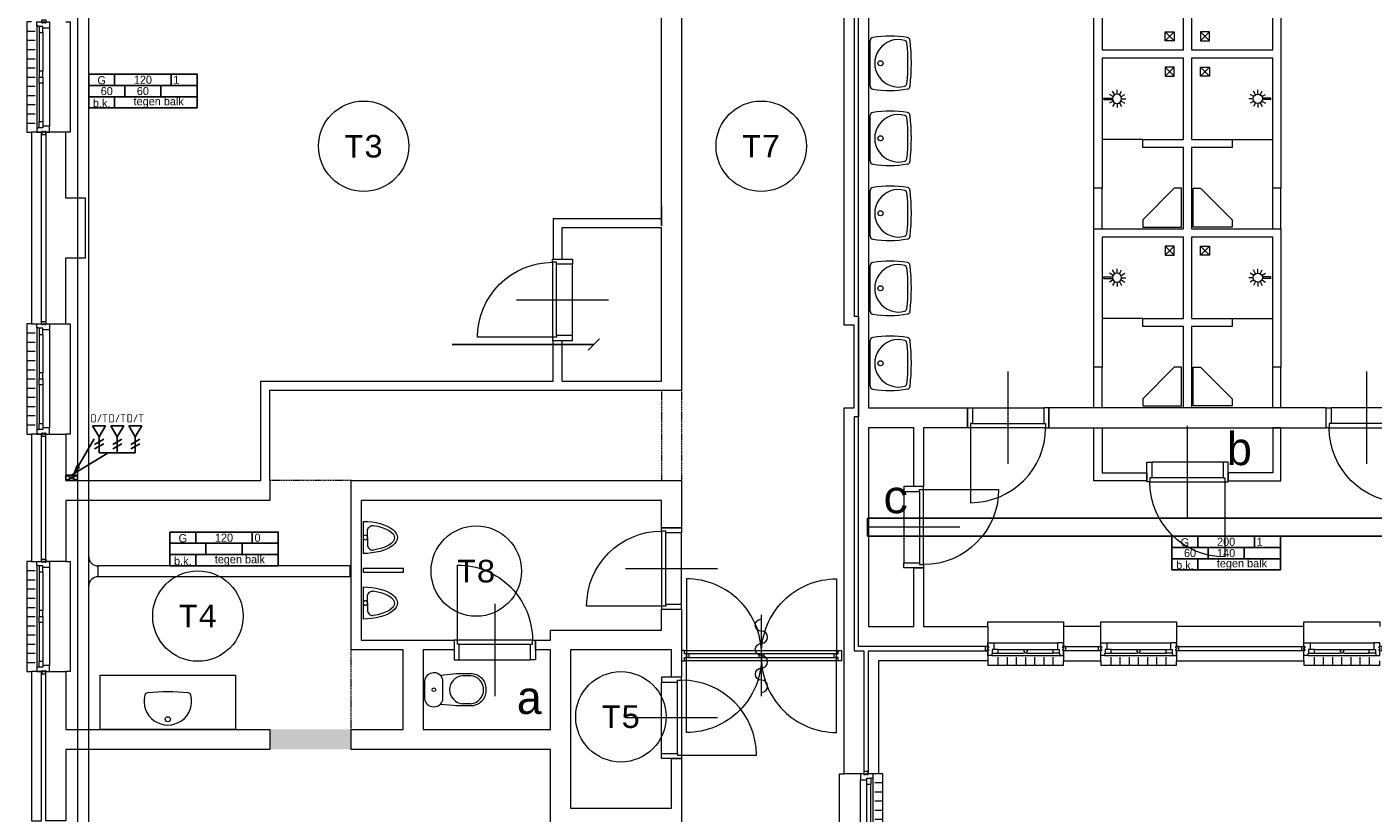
# Model space of a CAD drawing. Header units: millimetres. Extents: x 3141 to 84785, y 12240 to 40624.
# Tile 2 of 10: x 3153 to 18053, y 19284 to 27984. Entities that reach past the tile are written whole.
import ezdxf
from ezdxf.enums import TextEntityAlignment as Align
from ezdxf.xclip import XClip

# ---------------------------------------------------------------- set-up
doc = ezdxf.new("R2010")
doc.units = ezdxf.units.MM
doc.header["$LTSCALE"] = 50
doc.header["$XCLIPFRAME"] = 0
doc.linetypes.add('Xref-beg26$0$HIDDEN', pattern=[0.375, 0.25, -0.125])
doc.layers.get('0').update_dxf_attribs({"linetype": 'CONTINUOUS'})
for name, color, linetype in [('EL6130--_KANALISATIE', 2, 'CONTINUOUS'), ('EL6131--_KG', 3, 'CONTINUOUS'), ('EL6441--', 3, 'CONTINUOUS'), ('EM6131--', 1, 'CONTINUOUS'), ('Xref', 8, 'CONTINUOUS'), ('Xref-beg26$0$AL$1A---_ALGEMEEN', 8, 'CONTINUOUS'), ('Xref-beg26$0$AT$1A---_TEKST050', 8, 'CONTINUOUS'), ('Xref-beg26$0$AT$1A---_TEKST070', 8, 'CONTINUOUS'), ('Xref-beg26$0$EL6131--_WG', 3, 'CONTINUOUS')]:
    doc.layers.add(name, color=color, linetype=linetype)
doc.styles.add('buro-018', font='Isocp.shx', dxfattribs={"height": 90})
doc.styles.add('ISO-GTI', font='ISO-GTI.shx')
doc.styles.add('Xref-beg26$0$MONOTXT', font='MONOTXT')
doc.styles.add('Xref-beg26$0$Standard', font='txt')
doc.dimstyles.new('Xref-beg26$0$Standard', dxfattribs={"dimscale": 50, "dimtxt": 1.8, "dimasz": 2.5, "dimexe": 0.18, "dimexo": 0.0625, "dimtad": 1, "dimdec": 0, "dimdsep": 46, "dimtxsty": 'Xref-beg26$0$Standard', "dimblk": 'Xref-beg26$0$_Oblique', "dimcen": 2.5, "dimse1": 1, "dimse2": 1, "dimclrd": 8, "dimclre": 8, "dimclrt": 8, "dimadec": 0, "dimazin": 0, "dimtfac": 1, "dimtdec": 0, "dimtmove": 0, "dimatfit": 3, "dimldrblk": 'Xref-beg26$0$_Oblique', "dimfxl": 1, "dimtolj": 1, "dimtzin": 0, "dimarcsym": 0})

# ---------------------------------------------------------------- blocks, each defined once
blk = doc.blocks.new('*O84')
at = {"layer": 'Xref-beg26$0$AL$1A---_ALGEMEEN', "color": 0, "linetype": 'Continuous', "lineweight": 0}
for p, q in [((-9, -543), (-9, 543)), ((63, 16), (63, 493)), ((106, 16), (106, 493)), ((130, -566), (130, 566)), ((240, 508), (150, 508)), ((240, 407), (150, 407)), ((240, 305), (150, 305)), ((240, 203), (150, 203)), ((240, 102), (150, 102)), ((240, 0), (150, 0)), ((63, -493), (63, -16)), ((106, -493), (106, -16)), ((240, -102), (150, -102)), ((240, -203), (150, -203)), ((240, -305), (150, -305)), ((240, -407), (150, -407)), ((240, -508), (150, -508))]:
    blk.add_line(p, q, dxfattribs=at)
for points in [[(-190, -610), (-240, -610), (-240, 610), (-190, 610)], [(190, -610), (240, -610), (240, 610), (190, 610)]]:
    blk.add_lwpolyline(points, dxfattribs=at)
for points in [[(-9, 610), (-9, 545), (-7, 543), (63, 543), (63, 560), (114, 560), (114, 566), (128, 566), (130, 568), (130, 610), (76, 610), (76, 601), (60, 601), (60, 610), (46, 610), (46, 601), (30, 601), (30, 610)], [(30, 635), (30, 601), (46, 601), (46, 610), (60, 610), (60, 601), (76, 601), (76, 635)], [(106, 560), (106, 493), (63, 493), (63, 560)], [(-9, -610), (-9, -545), (-7, -543), (63, -543), (63, -560), (114, -560), (114, -566), (128, -566), (130, -568), (130, -610), (76, -610), (76, -601), (60, -601), (60, -610), (46, -610), (46, -601), (30, -601), (30, -610)], [(106, -560), (106, -493), (63, -493), (63, -560)], [(30, -635), (30, -601), (46, -601), (46, -610), (60, -610), (60, -601), (76, -601), (76, -635)]]:
    blk.add_lwpolyline(points, close=True, dxfattribs=at)
blk.add_lwpolyline([(106, 4), (106, -4), (104, -4, -0.397174), (98, -10), (95, -10, 0.406754), (90, -16), (72, -16), (63, -6), (63, 6), (72, 16), (90, 16, 0.406754), (95, 10), (98, 10, -0.397174), (104, 4), (106, 4)], format="xyb", dxfattribs=at)
blk = doc.blocks.new('*O102')
at = {"layer": 'Xref-beg26$0$AL$1A---_ALGEMEEN', "color": 0, "linetype": 'Continuous', "lineweight": 0}
for p, q in [((-240, 508.33), (-150, 508.33)), ((-130, 565.5), (-130, -565.5)), ((-106, 493), (-106, 67)), ((-63, 493), (-63, 67)), ((9, 543), (9, -543)), ((-240, 406.66), (-150, 406.66)), ((-240, 305), (-150, 305)), ((-240, 203.33), (-150, 203.33)), ((-240, 101.66), (-150, 101.66)), ((-240, 0), (-150, 0)), ((-240, -101.66), (-150, -101.66)), ((-106, -67), (-106, -493)), ((-63, -67), (-63, -493)), ((-240, -203.33), (-150, -203.33)), ((-240, -305), (-150, -305)), ((-240, -406.66), (-150, -406.66)), ((-240, -508.33), (-150, -508.33))]:
    blk.add_line(p, q, dxfattribs=at)
for points in [[(-190, 610), (-240, 610), (-240, -610), (-190, -610)], [(190, 610), (240, 610), (240, -610), (190, -610)]]:
    blk.add_lwpolyline(points, dxfattribs=at)
for points in [[(9, 610), (9, 545.15), (6.86, 543), (-63, 543), (-63, 560), (-114, 560), (-114, 565.5), (-127.78, 565.5), (-130, 567.72), (-130, 610), (-76, 610), (-76, 601), (-60, 601), (-60, 610), (-46, 610), (-46, 601), (-30, 601), (-30, 610)], [(-30, 635), (-30, 601), (-46, 601), (-46, 610), (-60, 610), (-60, 601), (-76, 601), (-76, 635)], [(-106, 560), (-106, 493), (-63, 493), (-63, 560)], [(-106, 67), (-106, 0), (-63, 0), (-63, 67)], [(-106, -67), (-106, 0), (-63, 0), (-63, -67)], [(9, -610), (9, -545.15), (6.86, -543), (-63, -543), (-63, -560), (-114, -560), (-114, -565.5), (-127.78, -565.5), (-130, -567.72), (-130, -610), (-76, -610), (-76, -601), (-60, -601), (-60, -610), (-46, -610), (-46, -601), (-30, -601), (-30, -610)], [(-106, -560), (-106, -493), (-63, -493), (-63, -560)], [(-30, -635), (-30, -601), (-46, -601), (-46, -610), (-60, -610), (-60, -601), (-76, -601), (-76, -635)]]:
    blk.add_lwpolyline(points, close=True, dxfattribs=at)
blk = doc.blocks.new('*O106')
at = {"layer": 'Xref-beg26$0$AL$1A---_ALGEMEEN', "color": 0, "linetype": 'Continuous', "lineweight": 0}
for p, q in [((-240, 508.33), (-150, 508.33)), ((-130, 565.5), (-130, -565.5)), ((-106, 493), (-106, 67)), ((-63, 493), (-63, 67)), ((9, 543), (9, -543)), ((-240, 406.66), (-150, 406.66)), ((-240, 305), (-150, 305)), ((-240, 203.33), (-150, 203.33)), ((-240, 101.66), (-150, 101.66)), ((-240, 0), (-150, 0)), ((-240, -101.66), (-150, -101.66)), ((-106, -67), (-106, -493)), ((-63, -67), (-63, -493)), ((-240, -203.33), (-150, -203.33)), ((-240, -305), (-150, -305)), ((-240, -406.66), (-150, -406.66)), ((-240, -508.33), (-150, -508.33))]:
    blk.add_line(p, q, dxfattribs=at)
for points in [[(-190, 610), (-240, 610), (-240, -610), (-190, -610)], [(190, 610), (240, 610), (240, -610), (190, -610)]]:
    blk.add_lwpolyline(points, dxfattribs=at)
for points in [[(9, 610), (9, 545.15), (6.86, 543), (-63, 543), (-63, 560), (-114, 560), (-114, 565.5), (-127.78, 565.5), (-130, 567.72), (-130, 610), (-76, 610), (-76, 601), (-60, 601), (-60, 610), (-46, 610), (-46, 601), (-30, 601), (-30, 610)], [(-30, 635), (-30, 601), (-46, 601), (-46, 610), (-60, 610), (-60, 601), (-76, 601), (-76, 635)], [(-106, 560), (-106, 493), (-63, 493), (-63, 560)], [(-106, 67), (-106, 0), (-63, 0), (-63, 67)], [(-106, -67), (-106, 0), (-63, 0), (-63, -67)], [(9, -610), (9, -545.15), (6.86, -543), (-63, -543), (-63, -560), (-114, -560), (-114, -565.5), (-127.78, -565.5), (-130, -567.72), (-130, -610), (-76, -610), (-76, -601), (-60, -601), (-60, -610), (-46, -610), (-46, -601), (-30, -601), (-30, -610)], [(-106, -560), (-106, -493), (-63, -493), (-63, -560)], [(-30, -635), (-30, -601), (-46, -601), (-46, -610), (-60, -610), (-60, -601), (-76, -601), (-76, -635)]]:
    blk.add_lwpolyline(points, close=True, dxfattribs=at)
blk = doc.blocks.new('*O107')
at = {"layer": 'Xref-beg26$0$AL$1A---_ALGEMEEN', "color": 0, "linetype": 'Continuous', "lineweight": 0}
for p, q in [((-240, 508.33), (-150, 508.33)), ((-130, 565.5), (-130, -565.5)), ((-106, 493), (-106, 67)), ((-63, 493), (-63, 67)), ((9, 543), (9, -543)), ((-240, 406.66), (-150, 406.66)), ((-240, 305), (-150, 305)), ((-240, 203.33), (-150, 203.33)), ((-240, 101.66), (-150, 101.66)), ((-240, 0), (-150, 0)), ((-240, -101.66), (-150, -101.66)), ((-106, -67), (-106, -493)), ((-63, -67), (-63, -493)), ((-240, -203.33), (-150, -203.33)), ((-240, -305), (-150, -305)), ((-240, -406.66), (-150, -406.66)), ((-240, -508.33), (-150, -508.33))]:
    blk.add_line(p, q, dxfattribs=at)
for points in [[(-190, 610), (-240, 610), (-240, -610), (-190, -610)], [(190, 610), (240, 610), (240, -610), (190, -610)]]:
    blk.add_lwpolyline(points, dxfattribs=at)
for points in [[(9, 610), (9, 545.15), (6.86, 543), (-63, 543), (-63, 560), (-114, 560), (-114, 565.5), (-127.78, 565.5), (-130, 567.72), (-130, 610), (-76, 610), (-76, 601), (-60, 601), (-60, 610), (-46, 610), (-46, 601), (-30, 601), (-30, 610)], [(-30, 635), (-30, 601), (-46, 601), (-46, 610), (-60, 610), (-60, 601), (-76, 601), (-76, 635)], [(-106, 560), (-106, 493), (-63, 493), (-63, 560)], [(-106, 67), (-106, 0), (-63, 0), (-63, 67)], [(-106, -67), (-106, 0), (-63, 0), (-63, -67)], [(9, -610), (9, -545.15), (6.86, -543), (-63, -543), (-63, -560), (-114, -560), (-114, -565.5), (-127.78, -565.5), (-130, -567.72), (-130, -610), (-76, -610), (-76, -601), (-60, -601), (-60, -610), (-46, -610), (-46, -601), (-30, -601), (-30, -610)], [(-106, -560), (-106, -493), (-63, -493), (-63, -560)], [(-30, -635), (-30, -601), (-46, -601), (-46, -610), (-60, -610), (-60, -601), (-76, -601), (-76, -635)]]:
    blk.add_lwpolyline(points, close=True, dxfattribs=at)
blk = doc.blocks.new('Xref-beg26$0$ED0831')
at = {"layer": 'Xref-beg26$0$AL$1A---_ALGEMEEN', "color": 0, "linetype": 'Continuous', "lineweight": 0}
for p, q in [((450, -400), (450, 620)), ((0, 0), (0, 220)), ((0, 220), (55, 220)), ((55, 220), (845, 220)), ((55, 220), (55, 45)), ((900, 220), (845, 220)), ((845, 220), (845, 45)), ((900, 0), (900, 220)), ((35, 0), (0, 0)), ((55, 45), (35, 45)), ((35, 45), (35, 0)), ((35, 0), (35, -830)), ((865, 0), (35, 0)), ((55, 45), (845, 45)), ((845, 45), (865, 45)), ((865, 45), (865, 0)), ((865, 0), (900, 0))]:
    blk.add_line(p, q, dxfattribs=at)
blk.add_arc((35, 0), 830, 270, 360, dxfattribs=at)
blk = doc.blocks.new('Xref-beg26$0$URIN03')
at = {"layer": 'Xref-beg26$0$AL$1A---_ALGEMEEN', "color": 0, "linetype": 'Continuous', "lineweight": 0}
for p, q in [((-177, -50), (-178, -50)), ((178, -50), (177, -50))]:
    blk.add_line(p, q, dxfattribs=at)
blk.add_lwpolyline([(-178, -20), (178, -20)], dxfattribs=at)
for points in [[(7, -70), (-72, -70, 0.414214), (-132, -130), (-132, -133)], [(0, -70), (80, -70, -0.414214), (140, -130), (140, -133)]]:
    blk.add_lwpolyline(points, format="xyb", dxfattribs=at)
blk.add_circle((0, -45), 25, dxfattribs=at)
for centre, major_axis, ratio, start_param, end_param in [((0, -20), (0, -380), 0.467105, 4.712389, 7.853982), ((7, -20), (0, -350), 0.421429, 5.041111, 6.283185), ((0, -20), (0, -350), 0.421429, 0, 1.242074)]:
    blk.add_ellipse(centre, major_axis=major_axis, ratio=ratio, start_param=start_param, end_param=end_param, dxfattribs=at)
blk = doc.blocks.new('Xref-beg26$0$CLOS02')
at = {"layer": 'Xref-beg26$0$AL$1A---_ALGEMEEN', "color": 0, "linetype": 'Continuous', "lineweight": 0}
for p, q in [((-92, -220), (92, -220)), ((-155, -528), (-155, -436)), ((155, -528), (155, -436)), ((-1, -670), (1, -670))]:
    blk.add_line(p, q, dxfattribs=at)
blk.add_lwpolyline([(-176, -338), (-162, -192, -0.674333), (-92, -20), (92, -20, -0.674333), (162, -192), (176, -338, -0.023285), (180, -431), (180, -525, -0.414214), (10, -695), (-10, -695, -0.414214), (-180, -525), (-180, -431, -0.023285), (-176, -338)], format="xyb", dxfattribs=at)
blk.add_circle((0, -120), 20, dxfattribs=at)
for centre, radius, start, end in [((-92, -120), 100, 225.9727, 270), ((0, -450), 156, 4.9264, 175.0736), ((92, -120), 100, 270, 314.0273), ((0, -514), 156, 184.9259, 355.0741)]:
    blk.add_arc(centre, radius, start, end, dxfattribs=at)
blk = doc.blocks.new('*O148')
at = {"layer": 'Xref-beg26$0$AL$1A---_ALGEMEEN', "color": 0, "linetype": 'Continuous', "lineweight": 0}
for p, q in [((-45, -225), (-45, 225)), ((45, -225), (45, 225))]:
    blk.add_line(p, q, dxfattribs=at)
blk = doc.blocks.new('*O149')
at = {"layer": 'Xref-beg26$0$AL$1A---_ALGEMEEN', "color": 0, "linetype": 'Continuous', "lineweight": 0}
for p, q in [((-45, -225), (-45, 225)), ((45, -225), (45, 225))]:
    blk.add_line(p, q, dxfattribs=at)
blk = doc.blocks.new('*O150')
at = {"layer": 'Xref-beg26$0$AL$1A---_ALGEMEEN', "color": 0, "linetype": 'Continuous', "lineweight": 0}
for p, q in [((-45, -225), (-45, 225)), ((45, -225), (45, 225))]:
    blk.add_line(p, q, dxfattribs=at)
blk = doc.blocks.new('*O151')
at = {"layer": 'Xref-beg26$0$AL$1A---_ALGEMEEN', "color": 0, "linetype": 'Continuous', "lineweight": 0}
for p, q in [((-45, -225), (-45, 225)), ((45, -225), (45, 225))]:
    blk.add_line(p, q, dxfattribs=at)
blk = doc.blocks.new('Xref-beg26$0$WT01')
at = {"layer": 'Xref-beg26$0$AL$1A---_ALGEMEEN', "color": 0, "linetype": 'Continuous', "lineweight": 0}
blk.add_line((-253, -20), (253, -20), dxfattribs=at)
blk.add_circle((0, -133), 28.1, dxfattribs=at)
for centre, radius, start, end in [((766, -236), 1068, 169.7983, 190.5514), ((-253, -53), 33, 90, 169.9973), ((0, -332), 263, 344.8667, 195.1333), ((253, -53), 33, 10.0027, 90), ((-766, -236), 1068, 349.4486, 10.2017), ((-252, -426), 33, 190.3455, 263.1425), ((-222, -392), 33, 195.1333, 263.9582), ((0, 1707), 2144, 263.9582, 276.0418), ((222, -392), 33, 276.0418, 344.8667), ((252, -426), 33, 276.8575, 349.6545), ((0, 1669), 2144, 263.1425, 276.8575)]:
    blk.add_arc(centre, radius, start, end, dxfattribs=at)
blk = doc.blocks.new('*O163')
at = {"layer": 'Xref-beg26$0$AL$1A---_ALGEMEEN', "color": 0, "linetype": 'Continuous', "lineweight": 0}
for p, q in [((-353, 9), (353, 9)), ((-376, -130), (376, -130)), ((-303, -63), (-16, -63)), ((-303, -106), (-16, -106)), ((16, -63), (303, -63)), ((16, -106), (303, -106)), ((-305, -240), (-305, -150)), ((-203, -240), (-203, -150)), ((-102, -240), (-102, -150)), ((0, -240), (0, -150)), ((102, -240), (102, -150)), ((203, -240), (203, -150)), ((305, -240), (305, -150))]:
    blk.add_line(p, q, dxfattribs=at)
for points in [[(-420, 190), (-420, 240), (420, 240), (420, 190)], [(-420, -190), (-420, -240), (420, -240), (420, -190)]]:
    blk.add_lwpolyline(points, dxfattribs=at)
for points in [[(-420, 9), (-355, 9), (-353, 7), (-353, -63), (-370, -63), (-370, -114), (-376, -114), (-376, -128), (-378, -130), (-420, -130), (-420, -76), (-411, -76), (-411, -60), (-420, -60), (-420, -46), (-411, -46), (-411, -30), (-420, -30)], [(420, 9), (355, 9), (353, 7), (353, -63), (370, -63), (370, -114), (376, -114), (376, -128), (378, -130), (420, -130), (420, -76), (411, -76), (411, -60), (420, -60), (420, -46), (411, -46), (411, -30), (420, -30)], [(-445, -30), (-411, -30), (-411, -46), (-420, -46), (-420, -60), (-411, -60), (-411, -76), (-445, -76)], [(-370, -106), (-303, -106), (-303, -63), (-370, -63)], [(370, -106), (303, -106), (303, -63), (370, -63)], [(445, -30), (411, -30), (411, -46), (420, -46), (420, -60), (411, -60), (411, -76), (445, -76)]]:
    blk.add_lwpolyline(points, close=True, dxfattribs=at)
blk.add_lwpolyline([(4, -106), (-4, -106), (-4, -104, -0.397174), (-10, -98), (-10, -95, 0.406754), (-16, -90), (-16, -72), (-6, -63), (6, -63), (16, -72), (16, -90, 0.406754), (10, -95), (10, -98, -0.397174), (4, -104), (4, -106)], format="xyb", dxfattribs=at)
blk = doc.blocks.new('*O164')
at = {"layer": 'Xref-beg26$0$AL$1A---_ALGEMEEN', "color": 0, "linetype": 'Continuous', "lineweight": 0}
for p, q in [((-353, 9), (353, 9)), ((-376, -130), (376, -130)), ((-303, -63), (-16, -63)), ((-303, -106), (-16, -106)), ((15, -63), (303, -63)), ((15, -106), (303, -106)), ((-305, -240), (-305, -150)), ((-203, -240), (-203, -150)), ((-102, -240), (-102, -150)), ((0, -240), (0, -150)), ((102, -240), (102, -150)), ((203, -240), (203, -150)), ((305, -240), (305, -150))]:
    blk.add_line(p, q, dxfattribs=at)
for points in [[(-420, 190), (-420, 240), (420, 240), (420, 190)], [(-420, -190), (-420, -240), (420, -240), (420, -190)]]:
    blk.add_lwpolyline(points, dxfattribs=at)
for points in [[(-420, 9), (-355, 9), (-353, 7), (-353, -63), (-370, -63), (-370, -114), (-376, -114), (-376, -128), (-378, -130), (-420, -130), (-420, -76), (-411, -76), (-411, -60), (-420, -60), (-420, -46), (-411, -46), (-411, -30), (-420, -30)], [(420, 9), (355, 9), (353, 7), (353, -63), (370, -63), (370, -114), (376, -114), (376, -128), (378, -130), (420, -130), (420, -76), (411, -76), (411, -60), (420, -60), (420, -46), (411, -46), (411, -30), (420, -30)], [(-445, -30), (-411, -30), (-411, -46), (-420, -46), (-420, -60), (-411, -60), (-411, -76), (-445, -76)], [(-370, -106), (-303, -106), (-303, -63), (-370, -63)], [(370, -106), (303, -106), (303, -63), (370, -63)], [(445, -30), (411, -30), (411, -46), (420, -46), (420, -60), (411, -60), (411, -76), (445, -76)]]:
    blk.add_lwpolyline(points, close=True, dxfattribs=at)
blk.add_lwpolyline([(4, -106), (-5, -106), (-5, -104, -0.397174), (-10, -98), (-10, -95, 0.406754), (-16, -90), (-16, -72), (-6, -63), (6, -63), (15, -72), (15, -90, 0.406754), (10, -95), (10, -98, -0.397174), (4, -104), (4, -106)], format="xyb", dxfattribs=at)
blk = doc.blocks.new('*O165')
at = {"layer": 'Xref-beg26$0$AL$1A---_ALGEMEEN', "color": 0, "linetype": 'Continuous', "lineweight": 0}
for p, q in [((-353, 9), (353, 9)), ((-376, -130), (376, -130)), ((-303, -63), (-16, -63)), ((-303, -106), (-16, -106)), ((16, -63), (303, -63)), ((16, -106), (303, -106)), ((-305, -240), (-305, -150)), ((-203, -240), (-203, -150)), ((-102, -240), (-102, -150)), ((0, -240), (0, -150)), ((102, -240), (102, -150)), ((203, -240), (203, -150)), ((305, -240), (305, -150))]:
    blk.add_line(p, q, dxfattribs=at)
for points in [[(-420, 190), (-420, 240), (420, 240), (420, 190)], [(-420, -190), (-420, -240), (420, -240), (420, -190)]]:
    blk.add_lwpolyline(points, dxfattribs=at)
for points in [[(-420, 9), (-355, 9), (-353, 7), (-353, -63), (-370, -63), (-370, -114), (-376, -114), (-376, -128), (-378, -130), (-420, -130), (-420, -76), (-411, -76), (-411, -60), (-420, -60), (-420, -46), (-411, -46), (-411, -30), (-420, -30)], [(420, 9), (355, 9), (353, 7), (353, -63), (370, -63), (370, -114), (376, -114), (376, -128), (378, -130), (420, -130), (420, -76), (411, -76), (411, -60), (420, -60), (420, -46), (411, -46), (411, -30), (420, -30)], [(-445, -30), (-411, -30), (-411, -46), (-420, -46), (-420, -60), (-411, -60), (-411, -76), (-445, -76)], [(-370, -106), (-303, -106), (-303, -63), (-370, -63)], [(370, -106), (303, -106), (303, -63), (370, -63)], [(445, -30), (411, -30), (411, -46), (420, -46), (420, -60), (411, -60), (411, -76), (445, -76)]]:
    blk.add_lwpolyline(points, close=True, dxfattribs=at)
blk.add_lwpolyline([(4, -106), (-4, -106), (-4, -104, -0.397174), (-10, -98), (-10, -95, 0.406754), (-16, -90), (-16, -72), (-6, -63), (6, -63), (16, -72), (16, -90, 0.406754), (10, -95), (10, -98, -0.397174), (4, -104), (4, -106)], format="xyb", dxfattribs=at)
blk = doc.blocks.new('Xref-beg26$0$DP01A')
at = {"layer": 'Xref-beg26$0$AL$1A---_ALGEMEEN', "color": 0, "linetype": 'Continuous', "lineweight": 0}
for p, q in [((-51, 166), (-98, 166)), ((-44, 192), (-85, 215)), ((-25, 210), (-49, 251)), ((0, 217), (0, 264)), ((25, 210), (49, 251)), ((44, 192), (85, 215)), ((51, 166), (98, 166)), ((-44, 141), (-85, 117)), ((-25, 122), (-49, 81)), ((-8, 20), (-8, 116)), ((-8, 20), (8, 20)), ((8, 20), (8, 116)), ((25, 122), (49, 81)), ((44, 141), (85, 117))]:
    blk.add_line(p, q, dxfattribs=at)
blk.add_circle((0, 166), 51, dxfattribs=at)
blk = doc.blocks.new('*O169')
at = {"layer": 'Xref-beg26$0$AL$1A---_ALGEMEEN', "color": 0, "linetype": 'Continuous', "lineweight": 0}
for p, q in [((-50, -50), (50, 50)), ((-50, 50), (50, -50))]:
    blk.add_line(p, q, dxfattribs=at)
blk.add_lwpolyline([(-50, -50), (50, -50), (50, 50), (-50, 50)], close=True, dxfattribs=at)
blk = doc.blocks.new('*O170')
at = {"layer": 'Xref-beg26$0$AL$1A---_ALGEMEEN', "color": 0, "linetype": 'Continuous', "lineweight": 0}
for p, q in [((50, -50), (-50, 50)), ((50, 50), (-50, -50))]:
    blk.add_line(p, q, dxfattribs=at)
blk.add_lwpolyline([(50, -50), (-50, -50), (-50, 50), (50, 50)], close=True, dxfattribs=at)
blk = doc.blocks.new('*O171')
at = {"layer": 'Xref-beg26$0$AL$1A---_ALGEMEEN', "color": 0, "linetype": 'Continuous', "lineweight": 0}
for p, q in [((-50, 50), (50, -50)), ((-50, -50), (50, 50))]:
    blk.add_line(p, q, dxfattribs=at)
blk.add_lwpolyline([(-50, 50), (50, 50), (50, -50), (-50, -50)], close=True, dxfattribs=at)
blk = doc.blocks.new('*O172')
at = {"layer": 'Xref-beg26$0$AL$1A---_ALGEMEEN', "color": 0, "linetype": 'Continuous', "lineweight": 0}
for p, q in [((50, 50), (-50, -50)), ((50, -50), (-50, 50))]:
    blk.add_line(p, q, dxfattribs=at)
blk.add_lwpolyline([(50, 50), (-50, 50), (-50, -50), (50, -50)], close=True, dxfattribs=at)
blk = doc.blocks.new('*O173')
at = {"layer": 'Xref-beg26$0$AL$1A---_ALGEMEEN', "color": 0, "linetype": 'Continuous', "lineweight": 0}
for p, q in [((-50, -50), (50, 50)), ((-50, 50), (50, -50))]:
    blk.add_line(p, q, dxfattribs=at)
blk.add_lwpolyline([(-50, -50), (50, -50), (50, 50), (-50, 50)], close=True, dxfattribs=at)
blk = doc.blocks.new('*O174')
at = {"layer": 'Xref-beg26$0$AL$1A---_ALGEMEEN', "color": 0, "linetype": 'Continuous', "lineweight": 0}
for p, q in [((50, -50), (-50, 50)), ((50, 50), (-50, -50))]:
    blk.add_line(p, q, dxfattribs=at)
blk.add_lwpolyline([(50, -50), (-50, -50), (-50, 50), (50, 50)], close=True, dxfattribs=at)
blk = doc.blocks.new('*O157')
at = {"layer": 'Xref-beg26$0$AL$1A---_ALGEMEEN', "color": 0, "linetype": 'Continuous', "lineweight": 0}
blk.add_lwpolyline([(0, -407, 1), (0, -271, -1), (0, -136, 1), (0, 0, -1), (0, 136, 1), (0, 271, -1), (0, 407)], format="xyb", dxfattribs=at)
blk = doc.blocks.new('Xref-beg26$0$BRW00')
at = {"layer": 'Xref-beg26$0$AL$1A---_ALGEMEEN', "color": 0, "linetype": 'Continuous', "lineweight": 0}
blk.add_blockref('*O157', (0, 0), dxfattribs=at)
blk = doc.blocks.new('Xref-beg26$0$DD0782')
at = {"layer": 'Xref-beg26$0$AL$1A---_ALGEMEEN', "color": 0, "linetype": 'Continuous', "lineweight": 0}
for p, q in [((885, -393), (885, 507)), ((35, 114), (1735, 114)), ((1735, 0), (35, 0))]:
    blk.add_line(p, q, dxfattribs=at)
for points in [[(885, 77, 0.414214), (55, 907), (55, 77)], [(885, 77, -0.414214), (1715, 907), (1715, 77)], [(885, 37, -0.414214), (55, -793), (55, 37)], [(885, 37, 0.414214), (1715, -793), (1715, 37)]]:
    blk.add_lwpolyline(points, format="xyb", dxfattribs=at)
for points in [[(0, 0), (35, 0), (35, 37), (55, 37), (55, 77), (35, 77), (35, 114), (0, 114), (0, 0)], [(80, 37), (860, 37), (860, 77), (80, 77)], [(910, 37), (1690, 37), (1690, 77), (910, 77)], [(1770, 0), (1735, 0), (1735, 37), (1715, 37), (1715, 77), (1735, 77), (1735, 114), (1770, 114), (1770, 0)]]:
    blk.add_lwpolyline(points, close=True, dxfattribs=at)
for centre, start, end in [((76, 57), 77.3196, 282.6804), ((865, 57), 257.3196, 102.6804), ((906, 57), 77.3196, 282.6804), ((1694, 57), 257.3196, 102.6804)]:
    blk.add_arc(centre, 20.5, start, end, dxfattribs=at)
blk.add_blockref('Xref-beg26$0$BRW00', (885, 57), dxfattribs=at)
blk = doc.blocks.new('Xref-beg26$0$_Oblique')
at = {"color": 0, "linetype": 'ByBlock', "lineweight": -2}
blk.add_line((-0.5, -0.5), (0.5, 0.5), dxfattribs=at)
blk = doc.blocks.new('Xref-beg26$0$E00112')
at = {"color": 0, "linetype": 'Continuous'}
for p, q in [((0, 1), (-1, 1)), ((-1, 1), (-1, 0)), ((-1, 0), (0, 1)), ((-1, 1), (0, 0)), ((-1, 0), (0, 0)), ((0, 0), (0, 1))]:
    blk.add_line(p, q, dxfattribs=at)
blk = doc.blocks.new('E00099')
at = {"color": 0, "linetype": 'Continuous'}
blk.add_line((5, 8.66), (0, 0), dxfattribs=at)
blk.add_lwpolyline([(0, 0, 0, 1, 0), (1.5, 2.6, 1, 1, 0)], format="xyseb", dxfattribs=at)
blk = doc.blocks.new('E00153')
at = {"color": 0, "linetype": 'Continuous'}
for p, q in [((-1.44, 7), (1.44, 7)), ((0, 4.5), (-1.44, 7)), ((0, 4.5), (1.44, 7)), ((-1, 4), (1, 2.85)), ((-1, 3), (1, 1.85)), ((0, 4.5), (0, 1))]:
    blk.add_line(p, q, dxfattribs=at)
at = {"color": 7, "style": 'buro-018'}
for tag, p in [('E_COMMENT1', (-6, 12)), ('E_COMMENT2', (6, 12)), ('E_DCOM1', (-6, 9)), ('E_DCOM2', (6, 9))]:
    blk.add_attdef(tag, text='', height=1.8, dxfattribs=at).set_placement(p, align=Align.MIDDLE)
at = {"color": 0, "style": 'buro-018'}
blk.add_attdef('E_TEXT1', text='', height=1.8, dxfattribs=at).set_placement((2.5, 6), align=Align.MIDDLE)
at = {"color": 0, "linetype": 'Continuous', "style": 'buro-018', "flags": 1}
blk.add_attdef('E_MATCODE', text='', height=1.8, dxfattribs=at).set_placement((0, 0), align=Align.MIDDLE)
blk = doc.blocks.new('E-GK-GTC-C83C')
at = {"color": 0, "linetype": 'Continuous'}
for p, q in [((-0.5, 100), (0.5, 100)), ((-0.5, -100), (0.5, -100))]:
    blk.add_line(p, q, dxfattribs=at)
blk = doc.blocks.new('E-GK-END-C8')
at = {"color": 0, "linetype": 'Continuous'}
blk.add_line((0, 100), (0, -100), dxfattribs=at)
blk = doc.blocks.new('E-GK-GTC-783C')
at = {"color": 0, "linetype": 'Continuous', "lineweight": 0}
for p, q in [((-0.5, 60), (0.5, 60)), ((-0.5, -60), (0.5, -60))]:
    blk.add_line(p, q, dxfattribs=at)
blk = doc.blocks.new('E-GK-AH-78676767')
at = {"color": 0, "linetype": 'Continuous', "lineweight": 0}
blk.add_line((-60, 103), (60, 103), dxfattribs=at)
for centre, start, end in [((-163, 103), 270, 0), ((163, 103), 180, 270)]:
    blk.add_arc(centre, 103, start, end, dxfattribs=at)
blk = doc.blocks.new('E-GK-END-78')
at = {"color": 0, "linetype": 'Continuous'}
blk.add_line((0, 60), (0, -60), dxfattribs=at)
blk = doc.blocks.new('ES61KG4')
at = {"color": 1}
for points in [[(-12, 2.5), (12, 2.5), (12, 0)], [(-12, 0), (-12, 2.5)], [(-12, 0), (12, 0)], [(-6.25, 0), (-6.25, 2.5)]]:
    blk.add_lwpolyline(points, dxfattribs=at)
at = {"color": 1, "style": 'ISO-GTI'}
for tag, p in [('OK/BK', (-9.125, 1.125)), ('B', (3.5, 1.25))]:
    blk.add_attdef(tag, text='', height=1.8, dxfattribs=at).set_placement(p, align=Align.MIDDLE)
blk = doc.blocks.new('ES61KG1')
for points in [[(-12, 5), (12, 5), (12, 0)], [(-12, 0), (-12, 5)], [(-6.25, 2.5), (-6.25, 5)], [(6.25, 2.5), (6.25, 5)], [(-12, 2.5), (12, 2.5)], [(-12, 0), (12, 0)], [(-4, 2.5), (-4, 0)], [(4, 2.5), (4, 0)]]:
    blk.add_lwpolyline(points)
at = {"color": 1, "style": 'ISO-GTI'}
for tag, p in [('L/G', (-9.125, 3.625)), ('B', (0, 3.75)), ('KR', (-8, 1.25)), ('ZW', (0, 1.25)), ('DA', (8, 1.25))]:
    blk.add_attdef(tag, text='', height=1.8, dxfattribs=at).set_placement(p, align=Align.MIDDLE)
blk.add_attdef('VL', text='', height=1.8, dxfattribs=at).set_placement((6.75, 3.75), align=Align.MIDDLE_LEFT)
blk = doc.blocks.new('Xref-beg26')
at = {"layer": 'Xref-beg26$0$AL$1A---_ALGEMEEN', "linetype": 'Continuous', "lineweight": 0}
for p, q in [((86315.43, 91248.82), (86315.43, 93773.82)), ((86535.43, 93773.82), (86535.43, 89348.82)), ((91640.43, 92123.82), (91195.45, 92123.82)), ((92630.43, 92123.82), (93075.41, 92123.82)), ((86315.43, 91388.82), (86315.43, 91168.82)), ((86315.43, 91168.82), (86315.43, 91388.82)), ((85115.43, 91248.82), (86315.43, 91248.82)), ((85215.43, 91148.82), (86315.43, 91148.82)), ((86315.43, 89448.82), (86315.43, 91148.82)), ((91640.43, 90143.82), (91190.43, 90143.82)), ((92630.43, 90143.82), (93080.43, 90143.82)), ((85115.43, 89448.82), (85115.43, 89898.82)), ((85115.43, 89898.82), (85215.43, 89898.82)), ((85215.43, 89448.82), (85215.43, 89898.82)), ((81880.43, 89448.82), (85115.43, 89448.82)), ((81880.43, 88348.82), (81880.43, 89448.82)), ((85215.43, 89448.82), (86315.43, 89448.82)), ((81980.43, 88348.82), (81980.43, 89348.82)), ((81980.43, 89348.82), (86315.43, 89348.82)), ((86315.43, 89348.82), (86535.43, 89348.82)), ((79500.43, 88863.82), (79720.43, 88863.82)), ((79500.43, 87453.82), (79500.43, 88863.82)), ((79720.43, 88863.82), (79720.43, 88348.82)), ((79720.43, 88348.82), (81880.43, 88348.82)), ((81980.43, 88348.82), (81980.43, 88128.82)), ((82880.43, 86473.82), (82880.43, 88348.82)), ((82880.43, 88348.82), (85385.43, 88348.82)), ((85385.43, 88348.82), (85495.43, 88348.82)), ((85495.43, 88348.82), (86315.43, 88348.82)), ((86315.43, 88348.82), (86535.43, 88348.82)), ((86535.43, 88348.82), (86535.43, 87823.82)), ((81980.43, 88128.82), (79720.43, 88128.82)), ((79720.43, 88128.82), (79720.43, 87453.82)), ((86315.43, 88128.82), (82990.43, 88128.82)), ((82990.43, 88128.82), (82990.43, 86583.82)), ((86315.43, 87823.82), (86315.43, 88128.82)), ((86535.43, 87823.82), (86315.43, 87823.82)), ((79720.43, 87453.82), (79500.43, 87453.82)), ((86315.43, 86693.82), (86315.43, 86923.82)), ((86315.43, 86923.82), (86535.43, 86923.82)), ((86535.43, 86923.82), (86535.43, 86173.82)), ((82990.43, 86583.82), (84020.8, 86583.82)), ((84020.8, 86583.82), (84020.8, 86473.82)), ((84920.8, 86473.82), (84920.8, 86583.82)), ((84920.8, 86583.82), (85085.43, 86583.82)), ((85085.43, 86583.82), (85085.43, 86693.82)), ((85085.43, 86693.82), (86315.43, 86693.82)), ((83455.43, 86473.82), (82880.43, 86473.82)), ((83455.43, 85593.82), (83455.43, 86473.82)), ((84020.8, 86473.82), (83675.43, 86473.82)), ((83675.43, 86473.82), (83675.43, 85593.82)), ((85085.43, 86473.82), (84920.8, 86473.82)), ((85085.43, 85593.82), (85085.43, 86473.82)), ((86425.43, 86473.82), (85305.43, 86473.82)), ((85305.43, 86473.82), (85305.43, 84723.82)), ((86425.43, 86173.82), (86425.43, 86473.82)), ((86535.43, 86173.82), (86425.43, 86173.82)), ((82880.43, 85373.82), (82880.43, 85593.82)), ((82880.43, 85593.82), (83455.43, 85593.82)), ((83675.43, 85593.82), (85085.43, 85593.82)), ((85085.43, 85373.82), (82880.43, 85373.82)), ((85085.43, 80926.24), (85085.43, 85373.82)), ((86425.43, 84723.82), (86425.43, 85273.82)), ((86425.43, 85273.82), (86535.43, 85273.82)), ((86535.43, 85273.82), (86535.43, 83080.5)), ((85305.43, 84723.82), (86425.43, 84723.82))]:
    blk.add_line(p, q, dxfattribs=at)
at = {"layer": 'Xref-beg26$0$AL$1A---_ALGEMEEN', "linetype": 'Xref-beg26$0$HIDDEN', "lineweight": 0}
for p, q in [((86315.43, 89348.82), (86315.43, 88348.82)), ((86535.43, 89348.82), (86535.43, 88348.82)), ((82880.43, 88348.82), (81980.43, 88348.82)), ((82880.43, 85593.82), (82880.43, 86473.82))]:
    blk.add_line(p, q, dxfattribs=at)
at = {"layer": 'Xref-beg26$0$AL$1A---_ALGEMEEN', "linetype": 'Continuous', "lineweight": 0}
for points in [[(88335.43, 98358.82), (88555.43, 98358.82), (88555.43, 97048.82), (88445.43, 97048.82), (88445.43, 90168.82), (88495.43, 90168.82), (88495.43, 89053.82), (88445.43, 89053.82), (88445.43, 86463.82), (88555.43, 86463.82), (88555.43, 85103.82), (88335.43, 85103.82), (88335.43, 89153.82), (88445.43, 89153.82), (88445.43, 90068.82), (88335.43, 90068.82)], [(88495.43, 96998.82), (89045.43, 96998.82), (89045.43, 96778.82), (88605.43, 96778.82), (88605.43, 89153.82), (89700.43, 89153.82), (89700.43, 88933.82), (89215.43, 88933.82), (89215.43, 88283.82), (89105.43, 88283.82), (89105.43, 88933.82), (88605.43, 88933.82), (88605.43, 86733.82), (89105.43, 86733.82), (89105.43, 87383.82), (89215.43, 87383.82), (89215.43, 86733.82), (89925.43, 86733.82), (89925.43, 86513.82), (88495.43, 86513.82)], [(79340.43, 90083.82), (79450.43, 90083.82), (79450.43, 92203.82), (79340.43, 92203.82)], [(79500.43, 90083.82), (79720.43, 90083.82), (79720.43, 90813.82), (79940.43, 90813.82), (79940.43, 91473.82), (79720.43, 91473.82), (79720.43, 92203.82), (79500.43, 92203.82)], [(91640.43, 91153.82), (92070.43, 91153.82), (92070.43, 91583.82), (91990.43, 91583.82), (91640.43, 91233.82)], [(92630.43, 91153.82), (92200.43, 91153.82), (92200.43, 91583.82), (92280.43, 91583.82), (92630.43, 91233.82)], [(91640.43, 89173.82), (92070.43, 89173.82), (92070.43, 89603.82), (91990.43, 89603.82), (91640.43, 89253.82)], [(92630.43, 89173.82), (92200.43, 89173.82), (92200.43, 89603.82), (92280.43, 89603.82), (92630.43, 89253.82)], [(90600.43, 88933.82), (93670.43, 88933.82), (93670.43, 89153.82), (90600.43, 89153.82)], [(79450.43, 88863.82), (79340.43, 88863.82), (79340.43, 87453.82), (79450.43, 87453.82)], [(91100.43, 88933.82), (91190.43, 88933.82), (91190.43, 88433.82), (91685.43, 88433.82), (91685.43, 88343.82), (91100.43, 88343.82)], [(93170.43, 88933.82), (93080.43, 88933.82), (93080.43, 88433.82), (92585.43, 88433.82), (92585.43, 88343.82), (93170.43, 88343.82)], [(83010.43, 87336.32), (83460.43, 87336.32), (83460.43, 87376.32), (83010.43, 87376.32)], [(90765.43, 86513.82), (91175.43, 86513.82), (91175.43, 86733.82), (90765.43, 86733.82)], [(92015.43, 86513.82), (93425.43, 86513.82), (93425.43, 86733.82), (92015.43, 86733.82)], [(88605.43, 86463.82), (89925.43, 86463.82), (89925.43, 86353.82), (88715.43, 86353.82), (88715.43, 85103.82), (88605.43, 85103.82)], [(90765.43, 86353.82), (91175.43, 86353.82), (91175.43, 86463.82), (90765.43, 86463.82)], [(92015.43, 86353.82), (93425.43, 86353.82), (93425.43, 86463.82), (92015.43, 86463.82)], [(79340.43, 84583.82), (79450.43, 84583.82), (79450.43, 86233.82), (79340.43, 86233.82)], [(79500.43, 86233.82), (79720.43, 86233.82), (79720.43, 85593.82), (81980.43, 85593.82), (81980.43, 85373.82), (79720.43, 85373.82), (79720.43, 84583.82), (79500.43, 84583.82)], [(81600.43, 85593.82), (80100.43, 85593.82), (80100.43, 86193.82), (81600.43, 86193.82)]]:
    blk.add_lwpolyline(points, close=True, dxfattribs=at)
for points in [[(92180.43, 94013.82), (92180.43, 93113.82), (93080.43, 93113.82), (93080.43, 94553.82)], [(93170.43, 94553.82), (93170.43, 91583.82), (93080.43, 91583.82), (93080.43, 93023.82), (92180.43, 93023.82), (92180.43, 92123.82), (92630.43, 92123.82), (92630.43, 92033.82), (92180.43, 92033.82), (92180.43, 91133.82), (93170.43, 91133.82), (93170.43, 89603.82), (93080.43, 89603.82), (93080.43, 91043.82), (92180.43, 91043.82), (92180.43, 90143.82), (92630.43, 90143.82), (92630.43, 90053.82), (92180.43, 90053.82), (92180.43, 89153.82), (92090.43, 89153.82), (92090.43, 90053.82), (91640.43, 90053.82), (91640.43, 90143.82), (92090.43, 90143.82), (92090.43, 91043.82), (91190.43, 91043.82), (91190.43, 89603.82), (91100.43, 89603.82), (91100.43, 91133.82), (92090.43, 91133.82), (92090.43, 92033.82), (91640.43, 92033.82), (91640.43, 92123.82), (92090.43, 92123.82), (92090.43, 93023.82), (91190.43, 93023.82), (91190.43, 91583.82), (91100.43, 91583.82), (91100.43, 94553.82)], [(91190.43, 94553.82), (91190.43, 93113.82), (92090.43, 93113.82), (92090.43, 94013.82)], [(85115.43, 91248.82), (85115.43, 90798.82), (85215.43, 90798.82), (85215.43, 91148.74)]]:
    blk.add_lwpolyline(points, dxfattribs=at)
for centre, radius in [((83017.93, 92048.82), 500), ((87417.93212, 92048.8242), 500), ((84263.89858, 87346.60638), 500), ((81182.93, 86848.82), 500), ((85864.866, 85733.79919), 500), ((80850.43, 85707.12411), 28.05539)]:
    blk.add_circle(centre, radius, dxfattribs=at)
for centre, radius, start, end in [((80850.43, 85905.91729), 263.14318, 164.866661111, 15.133338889), ((80628.26798, 85965.99991), 33, 96.041758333, 164.866661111), ((80850.43, 83866.98628), 2143.73782, 83.958241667, 96.041758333), ((81072.59202, 85965.99991), 33, 15.133338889, 83.958241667)]:
    blk.add_arc(centre, radius, start, end, dxfattribs=at)
blk.add_solid([(81980.43, 85373.82), (82880.43, 85373.82), (81980.43, 85593.82), (82880.43, 85593.82)], dxfattribs=at)
for name, p in [('*O102', (79530.43, 92813.82)), ('*O171', (91940.43, 93263.82)), ('*O172', (92330.43, 93263.82)), ('*O169', (91940.43, 92873.82)), ('*O170', (92330.43, 92873.82)), ('*O149', (91145.43, 91358.82)), ('*O148', (93125.43, 91358.82)), ('*O173', (91940.43, 90893.82)), ('*O174', (92330.43, 90893.82)), ('*O107', (79530.43, 89473.82)), ('Xref-beg26$0$ED0831', (89700.43, 88933.82)), ('*O150', (91145.43, 89378.82)), ('*O151', (93125.43, 89378.82)), ('*O106', (79530.43, 86843.82)), ('Xref-beg26$0$DD0782', (86535.43, 86353.82)), ('*O163', (90345.43, 86543.82)), ('*O164', (91595.43, 86543.82)), ('*O165', (93845.43, 86543.82)), ('*O84', (88525.43, 84493.82))]:
    blk.add_blockref(name, p, dxfattribs=at)
at = {"layer": 'Xref-beg26$0$AL$1A---_ALGEMEEN', "linetype": 'Continuous', "lineweight": 0, "rotation": 90}
for name, p in [('Xref-beg26$0$WT01', (88605.43, 92966.32)), ('Xref-beg26$0$DP01A', (93080.43, 92573.82)), ('Xref-beg26$0$WT01', (88605.43, 92136.32)), ('Xref-beg26$0$WT01', (88605.43, 91306.32)), ('Xref-beg26$0$WT01', (88605.43, 90476.32)), ('Xref-beg26$0$DP01A', (93080.43, 90593.82)), ('Xref-beg26$0$WT01', (88605.43, 89646.32)), ('Xref-beg26$0$CLOS02', (83675.43, 86033.82)), ('Xref-beg26$0$ED0831', (86535.43, 85273.82))]:
    blk.add_blockref(name, p, dxfattribs=at)
at = {"layer": 'Xref-beg26$0$AL$1A---_ALGEMEEN', "linetype": 'Continuous', "lineweight": 0, "yscale": -1}
for name, p, rotation in [('Xref-beg26$0$DP01A', (91190.43, 92573.82), 90), ('Xref-beg26$0$ED0831', (85108.43, 89898.82), 90), ('Xref-beg26$0$DP01A', (91190.43, 90593.82), 90), ('Xref-beg26$0$ED0831', (94570.43, 88933.82), 180), ('Xref-beg26$0$ED0831', (92585.43, 88333.82), 180), ('Xref-beg26$0$ED0831', (89215.43, 88283.82), 270), ('Xref-beg26$0$URIN03', (82990.43, 87718.82), 270), ('Xref-beg26$0$ED0831', (86315.43, 86923.82), 90), ('Xref-beg26$0$URIN03', (82990.43, 86993.82), 270)]:
    blk.add_blockref(name, p, dxfattribs=dict(at, rotation=rotation))
blk.add_blockref('Xref-beg26$0$ED0831', (84020.8, 86583.82), dxfattribs=at)
at = {"layer": 'Xref-beg26$0$EL6131--_WG', "linetype": 'Continuous', "lineweight": 0, "xscale": 60, "yscale": 130, "zscale": 60, "rotation": 270}
blk.add_blockref('Xref-beg26$0$E00112', (79720.43, 88348.82), dxfattribs=at)
at = {"layer": 'Xref-beg26$0$AT$1A---_TEKST050', "linetype": 'Continuous', "lineweight": 0, "style": 'Xref-beg26$0$MONOTXT'}
for s, p in [('T3', (83017.92, 92048.81)), ('T7', (87417.92, 92048.81)), ('T8', (84263.88, 87346.59)), ('T4', (81182.92, 86848.81)), ('T5', (85864.86, 85733.79))]:
    blk.add_text(s, height=250.00002, dxfattribs=at).set_placement(p, align=Align.MIDDLE)
at = {"layer": 'Xref-beg26$0$AT$1A---_TEKST070', "linetype": 'Continuous', "lineweight": 0, "style": 'Xref-beg26$0$MONOTXT'}
for s, p in [('b', (92559.56, 88694.12)), ('c', (88761.34, 88162.57)), ('a', (84703.14, 85940.25))]:
    blk.add_text(s, height=349.99998, dxfattribs=at).set_placement(p, align=Align.MIDDLE_LEFT)
at = {"layer": 'Xref-beg26$0$AL$1A---_ALGEMEEN', "linetype": 'Continuous', "lineweight": 0}
blk.add_leader([(85566.27, 89854.44), (83995.62, 89854.44)], dimstyle='Xref-beg26$0$Standard', dxfattribs=at)

msp = doc.modelspace()

# ---------------------------------------------------------------- linework, layer by layer
at = {"layer": 'EL6441--', "color": 1}
for p, q in [((4053, 23271), (3648, 23024)), ((4353, 23271), (3953, 23271))]:
    msp.add_line(p, q, dxfattribs=at)

# ---------------------------------------------------------------- block references
at = {"layer": 'EL6130--_KANALISATIE', "xscale": 50, "yscale": 50, "zscale": 50}
for p, values in [((4437, 27212, 5000), {'L/G': 'G', 'ZW': '60', 'KR': '60', 'B': '120', 'VL': '1'}), ((5335, 22144, 2500), {'L/G': 'G', 'B': '120', 'VL': '0'}), ((16427, 22099, 2500), {'L/G': 'G', 'ZW': '140', 'KR': '60', 'B': '200', 'VL': '1'})]:
    msp.add_blockref('ES61KG1', p, dxfattribs=at).add_auto_attribs(values)
at = {"layer": 'EL6130--_KANALISATIE', "color": 2, "xscale": 50, "yscale": 50, "zscale": 50}
for p in [(4437, 27087, 5000), (5335, 22019, 2500), (16427, 21974, 2500)]:
    msp.add_blockref('ES61KG4', p, dxfattribs=at).add_auto_attribs({'OK/BK': 'b.k.', 'B': 'tegen balk'})
at = {"layer": 'EL6131--_KG'}
for p, xscale, rotation in [((3777, 29065, 2500), 14211.50662193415, 89.99999999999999), ((3777, 18188, 2500), 7541.768422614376, 89.99999999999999), ((5335, 21959, 2500), 2791.040073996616, 180)]:
    msp.add_blockref('E-GK-GTC-783C', p, dxfattribs=dict(at, xscale=xscale, rotation=rotation))
at = {"layer": 'EL6131--_KG', "xscale": 12920.18540094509}
msp.add_blockref('E-GK-GTC-C83C', (18919, 22449, 2500), dxfattribs=at)
at = {"layer": 'EL6131--_KG'}
msp.add_blockref('E-GK-END-C8', (12458, 22449, 2500), dxfattribs=at)
for name, p, rotation in [('E-GK-AH-78676767', (3837, 21959, 2500), 270), ('E-GK-END-78', (6731, 21959, 2500), 180)]:
    msp.add_blockref(name, p, dxfattribs=dict(at, rotation=rotation))
at = {"layer": 'EL6441--'}
ref = msp.add_blockref('E00153', (3953, 23221), dxfattribs=dict(at, xscale=-50, yscale=50, zscale=50))
ref.add_attrib('E_TEXT1', 'D/T', dxfattribs={"layer": '0', "color": 1, "height": 90, "style": 'buro-018'}).set_placement((3953, 23653), align=Align.MIDDLE)
ref = msp.add_blockref('E00153', (4153, 23221), dxfattribs=dict(at, xscale=-50, yscale=50, zscale=50))
ref.add_attrib('E_TEXT1', 'D/T', dxfattribs={"layer": '0', "color": 1, "height": 90, "style": 'buro-018'}).set_placement((4153, 23653), align=Align.MIDDLE)
ref = msp.add_blockref('E00153', (4353, 23221), dxfattribs=dict(at, xscale=-50, yscale=50, zscale=50))
ref.add_attrib('E_TEXT1', 'D/T', dxfattribs={"layer": '0', "color": 1, "height": 90, "style": 'buro-018'}).set_placement((4353, 23653), align=Align.MIDDLE)
at = {"layer": 'EM6131--', "xscale": 50, "yscale": 50, "zscale": 50}
msp.add_blockref('E00099', (3648, 22994), dxfattribs=at)
at = {"layer": 'Xref'}
ref = msp.add_blockref('Xref-beg26', (-76137, -65385), dxfattribs=at)
XClip(ref).set_block_clipping_path([(78990.3724838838, 77624.9615581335), (160922.2916472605, 106219.4632938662)])

doc.saveas('drawing.dxf')
